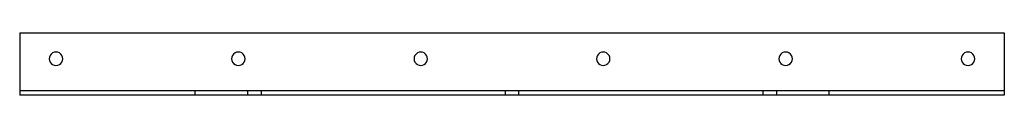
# Model space of a CAD drawing. Header units: millimetres. Extents: x -475 to 475, y -30 to 30.
import ezdxf

# ---------------------------------------------------------------- set-up
doc = ezdxf.new("R2010")
doc.units = ezdxf.units.MM
doc.layers.add('HIDDEN', color=7, linetype='Continuous')
doc.layers.add('THICK', color=7, linetype='Continuous')

msp = doc.modelspace()

# ---------------------------------------------------------------- linework, layer by layer
at = {"layer": 'HIDDEN'}
for p, q in [((-475, 30), (-475, 30)), ((475, 30), (475, 30)), ((-475, -26), (-475, -26)), ((475, -26), (-475, -26)), ((-305.89, -26), (-305.89, -30)), ((-255.13, -26), (-255.13, -30)), ((-242.13, -26), (-242.13, -30)), ((-6.5, -26), (-6.5, -30)), ((6.5, -30), (6.5, -26)), ((242.13, -26), (242.13, -30)), ((255.13, -26), (255.13, -30)), ((305.89, -30), (305.89, -26)), ((475, -26), (475, -26)), ((-475, -30), (-475, -30)), ((475, -30), (475, -30))]:
    msp.add_line(p, q, dxfattribs=at)
at = {"layer": 'THICK'}
for p, q in [((-475, 30), (-475, -30)), ((-475, 30), (475, 30)), ((475, 30), (475, -30)), ((475, -30), (-475, -30))]:
    msp.add_line(p, q, dxfattribs=at)
for centre, start, end in [((-440, 5), 0, 180.00002), ((-264, 5), 0, 180.00002), ((-88, 5), 0, 180.00002), ((88, 5), 0, 180.00002), ((264, 5), 0, 180.00002), ((440, 5), 0, 180.00002), ((-440, 5), 179.99998, 0), ((-264, 5), 179.99998, 0), ((-88, 5), 179.99998, 0), ((88, 5), 179.99998, 0), ((264, 5), 179.99998, 0), ((440, 5), 179.99998, 0)]:
    msp.add_arc(centre, 6.5, start, end, dxfattribs=at)

doc.saveas('drawing.dxf')
